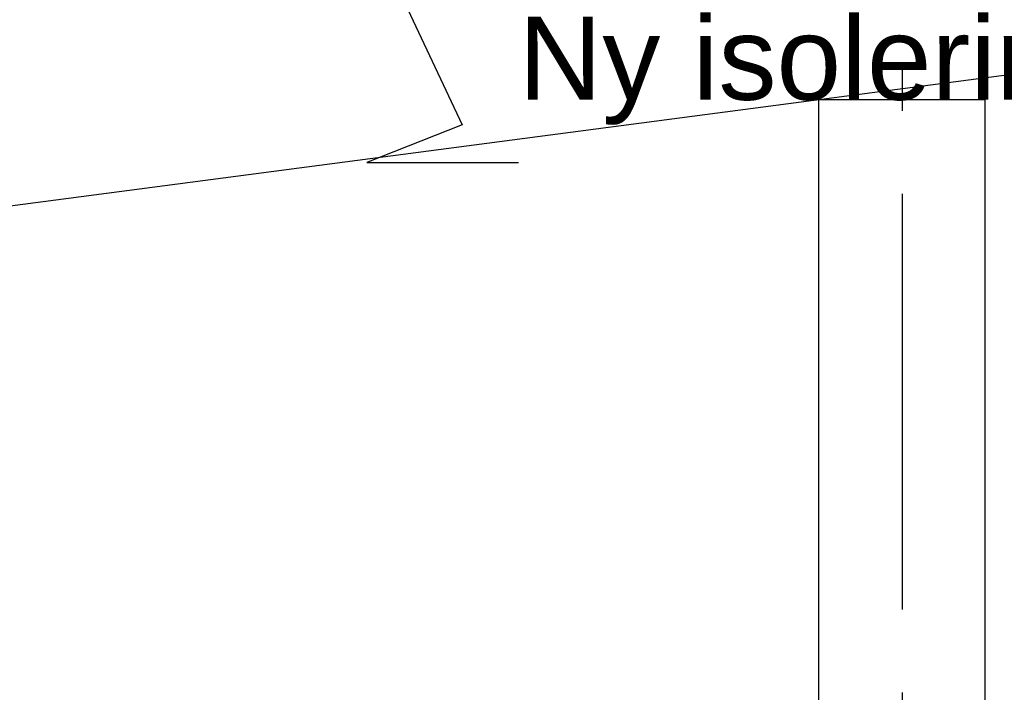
# Model space of a CAD drawing. Header units: millimetres. Extents: x -82116 to -57126, y -2070 to 21004.
# Tile 39 of 69: x -69734 to -68550, y 7266 to 8075. Entities that reach past the tile are written whole.
import ezdxf
from ezdxf.enums import TextEntityAlignment as Align

# ---------------------------------------------------------------- set-up
doc = ezdxf.new("R2010")
doc.units = ezdxf.units.MM
doc.header["$LTSCALE"] = 0.5
doc.header["$MEASUREMENT"] = 0
doc.linetypes.add('Akselinje', pattern=[1500, 1000, -200, 100, -200])
doc.linetypes.add('PLINE', pattern=[0])
for name, color, linetype in [('222- Søyler', 7, 'Continuous'), ('223- Bjelker', 7, 'Continuous'), ('232- Ikke-bærende yttervegger(Nye konstruksjoner)', 7, 'Continuous'), ('82-- Modullinjer', 7, 'Continuous'), ('832- Tekst bygning(Nye konstruksjoner)', 7, 'Continuous')]:
    doc.layers.add(name, color=color, linetype=linetype)
doc.styles.add('GENERATED_STYLE_1', font='arial.ttf')
doc.styles.add('GENERATED_STYLE_3', font='arial.ttf')
doc.dimstyles.new('GENERATED_STYLE__2', dxfattribs={"dimtxt": 0.18, "dimasz": 182.4, "dimexe": 0.18, "dimexo": 0.0625, "dimgap": 0, "dimtad": 0, "dimtih": 1, "dimtoh": 1, "dimdec": 4, "dimzin": 0, "dimdsep": 46, "dimcen": 0.09, "dimadec": 0, "dimazin": 0, "dimtfac": 1, "dimtdec": 4, "dimtmove": 0, "dimatfit": 3, "dimldrblk": 'ARROWHEAD_5', "dimfxl": 1, "dimtolj": 1, "dimtzin": 0, "dimarcsym": 0})

# ---------------------------------------------------------------- blocks, each defined once
blk = doc.blocks.new('Standard grid marker[4]', base_point=(-68673.2, 12565.5))
at = {"layer": '82-- Modullinjer', "linetype": 'Akselinje'}
blk.add_line((-68673.2, 12365.5), (-68673.2, 1550), dxfattribs=at)
at = {"layer": '82-- Modullinjer', "style": 'GENERATED_STYLE_1'}
for tag, p in [('AC_MarkerText_1_0', (-68673.2, 12903)), ('AC_MarkerText_1_1', (-68673.2, 1187.5))]:
    blk.add_attdef(tag, text='', height=175, rotation=360, dxfattribs=at).set_placement(p, align=Align.TOP_CENTER)
blk = doc.blocks.new('ARROWHEAD_5')
at = {"linetype": 'Continuous'}
blk.add_hatch(color=256, dxfattribs=at).paths.add_polyline_path([(-1, 0.2679), (0, 0), (-1, -0.2679)])
blk.add_line((0, 0), (-1, 0), dxfattribs=at)

msp = doc.modelspace()

# ---------------------------------------------------------------- linework, layer by layer
at = {"layer": '222- Søyler', "linetype": 'PLINE'}
for p, q in [((-68773.2, 7979.2), (-68573.2, 7979.2)), ((-68773.2, 6320), (-68773.2, 7979.2)), ((-68573.2, 6240), (-68573.2, 7979.2))]:
    msp.add_line(p, q, dxfattribs=at)
at = {"layer": '223- Bjelker', "linetype": 'PLINE'}
msp.add_line((-70728.2, 7721.8), (-65178.2, 8452.5), dxfattribs=at)
at = {"layer": '232- Ikke-bærende yttervegger(Nye konstruksjoner)', "linetype": 'PLINE'}
msp.add_line((-68573.2, 8005.5), (-68573.2, 7979.2), dxfattribs=at)

# ---------------------------------------------------------------- block references
at = {"layer": '82-- Modullinjer', "linetype": 'PLINE'}
msp.add_blockref('Standard grid marker[4]', (-68673.2, 12565.5), dxfattribs=at)

# ---------------------------------------------------------------- texts
at = {"layer": '832- Tekst bygning(Nye konstruksjoner)', "linetype": 'Continuous', "insert": (-69134.6, 7948.7), "char_height": 100, "attachment_point": 7, "style": 'GENERATED_STYLE_3'}
msp.add_mtext('\\A1;{\\pql;\\fArial|b0|i0|c0|p0;\\W1.000000;Ny isolering\\fArial|b0|i0|c0|p0;\\W1.000000; og\\fArial|b0|i0|c0|p0;\\W1.000000; dampsperre}', dxfattribs=at)

# ---------------------------------------------------------------- leaders
at = {"layer": '832- Tekst bygning(Nye konstruksjoner)', "linetype": 'PLINE', "annotation_type": 0, "has_hookline": 1, "hookline_direction": 0, "text_width": 1690.2}
msp.add_leader([(-69361.3, 8285.7), (-69202.1, 7948.7), (-69317, 7903.3), (-69134.6, 7903.3)], dimstyle='GENERATED_STYLE__2', dxfattribs=at)

doc.saveas('drawing.dxf')
